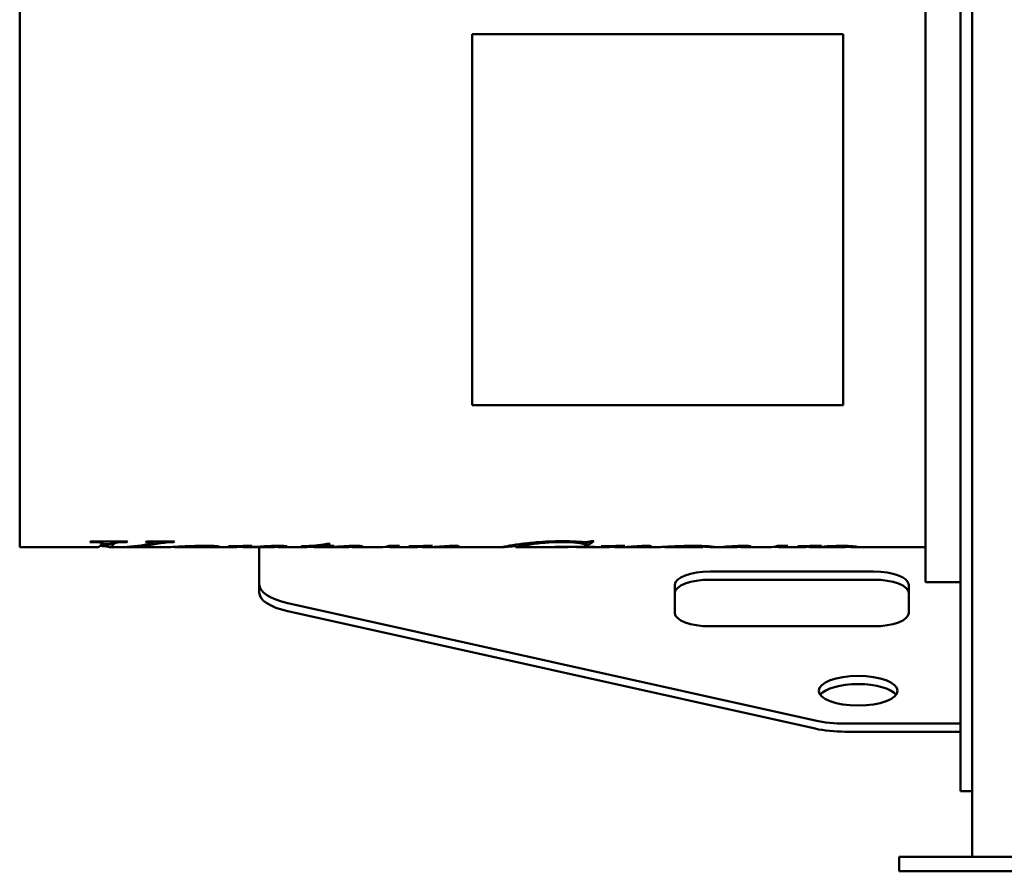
# Model space of a CAD drawing. Header units: millimetres. Extents: x 293 to 967, y 196 to 695.
# Tile 1 of 3: x 293 to 630, y 196 to 488. Entities that reach past the tile are written whole.
import ezdxf

# ---------------------------------------------------------------- set-up
doc = ezdxf.new("R2010")
doc.units = ezdxf.units.MM
doc.header["$LTSCALE"] = 3
doc.layers.add('Widoczne (ISO)', color=7, linetype='Continuous', lineweight=50)

msp = doc.modelspace()

# ---------------------------------------------------------------- linework, layer by layer
at = {"layer": 'Widoczne (ISO)'}
for p, q in [((619, 640.13), (619, 388.59)), ((615, 616.5), (615, 223.5)), ((603, 545), (603, 295)), ((293, 533), (293, 307)), ((447.81, 482.65), (447.81, 355.65)), ((574.81, 482.65), (447.81, 482.65)), ((574.81, 355.65), (574.81, 482.65)), ((619, 201), (619, 388.59)), ((447.81, 355.65), (574.81, 355.65)), ((293, 307), (319.55, 307)), ((317.92, 308.75), (317.06, 308.75)), ((317.29, 308.91), (329.95, 308.91)), ((321.04, 308), (323.65, 308)), ((321.19, 308.91), (321.19, 308.34)), ((323.25, 308), (323.25, 307.07)), ((323.65, 307), (326.12, 307)), ((325.63, 308.91), (325.63, 308.45)), ((328, 307), (343.03, 307)), ((329.69, 308.91), (329.69, 308.75)), ((336.38, 308.91), (345.97, 308.91)), ((338.65, 308.91), (338.65, 308.47)), ((345.74, 308.91), (345.74, 308.75)), ((345.92, 307.1), (345.92, 307.08)), ((346.05, 307.11), (346.05, 307.02)), ((346.21, 307.12), (346.21, 307.01)), ((346.64, 307), (351.48, 307)), ((355.5, 307), (366.14, 307)), ((358, 307.45), (358, 307.2)), ((364.67, 307.34), (364.67, 307.27)), ((367.93, 307.38), (367.93, 307.2)), ((369.53, 307.41), (369.53, 307)), ((369.67, 307), (369.88, 307)), ((370.22, 307.02), (370.22, 307.02)), ((371.68, 307), (378.94, 307)), ((375, 304.05), (375, 307)), ((380.72, 307.45), (380.72, 307.18)), ((382.62, 307), (390.64, 307)), ((393.08, 307.29), (389.48, 307.29)), ((392.59, 307.18), (392.59, 307.15)), ((393.08, 307.48), (393.08, 307.29)), ((394.38, 307), (404.28, 307)), ((396.53, 307.21), (396.53, 307.21)), ((396.88, 307.88), (396.88, 307.29)), ((400.22, 307.29), (396.88, 307.29)), ((397.35, 307.96), (397.35, 307.41)), ((397.35, 307.41), (400.61, 307.41)), ((398.21, 308.14), (399.25, 308.14)), ((400.22, 307.41), (400.22, 307.29)), ((401.76, 307.16), (401.76, 307.09)), ((406.39, 307.42), (406.39, 307.21)), ((408.06, 307), (415.74, 307)), ((416.59, 307.01), (416.59, 307)), ((419.36, 307.41), (422.94, 307.41)), ((420.04, 307), (428.01, 307)), ((426.5, 307.35), (426.5, 307.28)), ((429.42, 307.39), (429.42, 307.27)), ((429.76, 307.39), (429.76, 307.22)), ((430.97, 307.41), (430.97, 307.01)), ((431.35, 307), (431.77, 307)), ((431.84, 307.01), (431.84, 307.01)), ((432.93, 307), (458.11, 307)), ((436.25, 307.17), (436.25, 307.09)), ((439.52, 307.38), (439.52, 307.15)), ((442.55, 307.44), (442.55, 307.13)), ((462.81, 307.86), (462.81, 307)), ((462.83, 307), (480.37, 307)), ((476.85, 307.07), (476.2, 307.07)), ((476.46, 307.11), (489.74, 307.11)), ((480.07, 307.11), (480.07, 307.05)), ((480.67, 307.11), (480.67, 307.02)), ((484.61, 307), (493.82, 307)), ((487.1, 307.58), (486.24, 307.58)), ((486.44, 308.75), (486.44, 307.87)), ((487.1, 308.57), (486.44, 308.57)), ((487.1, 308.57), (487.1, 307.58)), ((488.06, 308.07), (488.06, 308.07)), ((488.61, 309.04), (489.48, 309.04)), ((489.5, 307.11), (489.5, 307.07)), ((492.3, 307.35), (492.3, 307.28)), ((495.23, 307.39), (495.23, 307.27)), ((495.57, 307.39), (495.57, 307.22)), ((496.77, 307.41), (496.77, 307.01)), ((497.15, 307), (497.57, 307)), ((497.64, 307.01), (497.64, 307.01)), ((498.74, 307), (510.63, 307)), ((502.05, 307.17), (502.05, 307.09)), ((505.32, 307.38), (505.32, 307.15)), ((508.35, 307.44), (508.35, 307.13)), ((514.77, 307), (526.36, 307)), ((526.92, 307.39), (526.92, 307.09)), ((530.49, 307), (537.28, 307)), ((534.76, 307.16), (534.76, 307.09)), ((539.39, 307.42), (539.39, 307.21)), ((541.06, 307), (548.73, 307)), ((549.58, 307.01), (549.58, 307)), ((552.35, 307.41), (555.93, 307.41)), ((553.03, 307), (560.96, 307)), ((559.39, 307.35), (559.39, 307.29)), ((562.78, 307.4), (562.78, 307.21)), ((564.68, 307), (575.16, 307)), ((565.87, 307.44), (565.87, 307.1)), ((575.78, 307.44), (575.78, 307.08)), ((578.98, 307), (603, 307)), ((375, 301.27), (375, 304.05)), ((375, 294.29), (375, 301.27)), ((529.27, 298.64), (585.27, 298.64)), ((375, 294.29), (375, 291.51)), ((517.27, 284.41), (517.27, 294.15)), ((585.27, 295.86), (529.27, 295.86)), ((597.27, 294.15), (597.27, 284.41)), ((603, 295), (615, 295)), ((384.78, 287.85), (565.28, 247.64)), ((565.28, 244.86), (384.78, 285.07)), ((585.27, 279.91), (529.27, 279.91)), ((575.5, 246.59), (615, 246.59)), ((575.5, 243.81), (615, 243.81)), ((619, 223.5), (615, 223.5)), ((594, 201), (600, 201)), ((594, 201), (594, 196)), ((600, 201), (884, 201)), ((600, 196), (594, 196)), ((600, 196), (884, 196))]:
    msp.add_line(p, q, dxfattribs=at)
for centre, major_axis, ratio, start_param, end_param in [((317.18, 428.27), (-5.93, -121.26), 0.258856, 0.182981, 0.190346), ((329.82, 430.21), (-6.69, -123.19), 0.285311, 0.184484, 0.191791), ((336.24, 432.35), (-7.49, -125.33), 0.311106, 0.186131, 0.193374), ((345.86, 428.27), (-5.93, -121.26), 0.258856, 0.182981, 0.190346), ((368.52, 3893.06), (1510.88, 3265.6), 0.980751, 3.581235, 3.583531), ((364.56, 426.62), (2.12, -119.62), 0.234971, 6.204255, 6.211675), ((389.59, 427.04), (-2.27, -120.04), 0.24184, 0.074053, 0.082134), ((400.42, 427.53), (-2.44, -120.53), 0.249617, 0.074386, 0.087377), ((401.4, 641.28), (20.05, -333.88), 0.812984, 6.208091, 6.210781), ((419.08, 428.83), (-2.6, -121.83), 0.268848, 0.070919, 0.087628), ((430.22, 4720.5), (2040.51, 3930.67), 0.983671, 3.626265, 3.628112), ((426.34, 434.9), (3.46, -127.9), 0.340796, 6.200346, 6.207521), ((476.33, 429.22), (-1.36, -122.22), 0.274512, 0.03677, 0.044556), ((489.62, 427.47), (-1.21, -120.47), 0.248851, 0.036449, 0.044292), ((496.03, 4720.5), (2040.51, 3930.67), 0.983671, 3.626265, 3.628112), ((492.14, 434.9), (3.46, -127.9), 0.340796, 6.200346, 6.207521), ((534.39, 641.28), (20.05, -333.88), 0.812984, 6.208091, 6.210781), ((552.08, 428.83), (-2.6, -121.83), 0.268848, 0.070919, 0.087628), ((563.41, 5467.9), (2549.43, 4508.04), 0.985496, 3.661778, 3.66335), ((529.27, 294.15), (-12, 0), 0.374607, 4.712389, 6.283185), ((585.27, 294.15), (12, 0), 0.374607, 0, 1.570796), ((395, 294.29), (-20, 0), 0.374607, 0, 1.034334), ((529.27, 291.37), (-12, 0), 0.374607, 4.712389, 6.283185), ((585.27, 291.37), (12, 0), 0.374607, 0, 1.570796), ((395, 291.51), (-20, 0), 0.374607, 0, 1.034334), ((529.27, 284.41), (-12, 0), 0.374607, 0, 1.570796), ((585.27, 284.41), (12, 0), 0.374607, 4.712389, 6.283185), ((580, 255.05), (13.5, 0), 0.374607, 0.2786, 2.862993), ((575.5, 254.08), (-20, 0), 0.374607, 1.034334, 1.570796), ((575.5, 251.3), (20, 0), 0.374607, 4.175927, 4.712389)]:
    msp.add_ellipse(centre, major_axis=major_axis, ratio=ratio, start_param=start_param, end_param=end_param, dxfattribs=at)
msp.add_ellipse((580, 257.83), major_axis=(13.5, 0), ratio=0.374607, dxfattribs=at)
for points, knots in [([(321.19, 308.34), (321.19, 308.38), (321.17, 308.41), (321.06, 308.48), (320.98, 308.51), (320.7, 308.59), (320.5, 308.62), (320.2, 308.66), (319.97, 308.69), (319.19, 308.74), (318.56, 308.75), (317.92, 308.75)], [-0.376705, -0.376705, -0.376705, -0.376705, -0.3495945, -0.3495945, -0.323688, -0.323688, -0.2819433, -0.2819433, -0.191216, -0.191216, 0, 0, 0, 0]), ([(325.63, 308.45), (325.55, 308.42), (325.47, 308.36), (325.3, 308.2), (325.22, 308.1), (325.16, 308.02)], [-0.3211419, -0.3211419, -0.3211419, -0.3211419, -0.1883942, -0.1883942, 0, 0, 0, 0]), ([(329.69, 308.75), (329.13, 308.75), (328.5, 308.75), (327.28, 308.71), (326.99, 308.69), (326.6, 308.65), (326.37, 308.62), (325.96, 308.55), (325.78, 308.5), (325.63, 308.45)], [-0.2652954, -0.2652954, -0.2652954, -0.2652954, -0.2302868, -0.2302868, -0.1879495, -0.1879495, -0.0990725, -0.0990725, 0, 0, 0, 0]), ([(335.75, 307.76), (336.3, 307.85), (336.9, 307.96), (337.73, 308.12), (338.1, 308.21), (338.31, 308.27)], [-0.3828402, -0.3828402, -0.3828402, -0.3828402, -0.1471, -0.1471, 0, 0, 0, 0]), ([(338.65, 308.47), (338.65, 308.54), (338.47, 308.6), (338.12, 308.65), (337.76, 308.71), (337.08, 308.74), (336.09, 308.75)], [0, 0, 0, 0, 1, 1, 1, 2, 2, 2, 2]), ([(343.91, 308.68), (343.04, 308.6), (342.17, 308.5), (341.32, 308.37), (340.47, 308.24), (339.11, 307.98), (337.24, 307.7)], [0, 0, 0, 0, 1, 1, 1, 2, 2, 2, 2]), ([(343.03, 307), (343.35, 307), (343.75, 307.01), (344.22, 307.03), (345.67, 307.08), (347.49, 307.19), (349.67, 307.29), (351.86, 307.39), (354.11, 307.46), (356.43, 307.46)], [0.670546, 0.670546, 0.670546, 0.670546, 1, 1, 1, 2, 2, 2, 3, 3, 3, 3]), ([(355.54, 307.36), (353.89, 307.36), (352.14, 307.28), (350.29, 307.18), (348.44, 307.09), (347.08, 306.97), (346.21, 307.01)], [0, 0, 0, 0, 1, 1, 1, 2, 2, 2, 2]), ([(352.04, 307), (352.94, 307), (353.84, 307), (355.7, 307.02), (356.26, 307.04), (356.95, 307.06), (357.35, 307.09), (357.75, 307.13), (357.84, 307.14), (357.97, 307.17), (358, 307.19), (358, 307.2)], [-0.5894603, -0.5894603, -0.5894603, -0.5894603, -0.4980373, -0.4980373, -0.3794401, -0.3794401, -0.1723099, -0.1723099, -0.0831474, -0.0831474, 0, 0, 0, 0]), ([(359.75, 307.04), (359.01, 307.02), (358.12, 307.01), (356.06, 307), (354.84, 307), (353.61, 307)], [-0.7254441, -0.7254441, -0.7254441, -0.7254441, -0.391162, -0.391162, 0, 0, 0, 0]), ([(358, 307.2), (358, 307.21), (357.98, 307.22), (357.91, 307.25), (357.86, 307.26), (357.65, 307.29), (357.48, 307.3), (357.17, 307.32), (356.96, 307.33), (356.35, 307.35), (355.94, 307.36), (355.54, 307.36)], [-0.3064654, -0.3064654, -0.3064654, -0.3064654, -0.2764485, -0.2764485, -0.2485127, -0.2485127, -0.1969223, -0.1969223, -0.1196329, -0.1196329, 0, 0, 0, 0]), ([(356.43, 307.46), (357.22, 307.46), (358.06, 307.45), (359.57, 307.41), (359.97, 307.38), (360.51, 307.34), (360.82, 307.32), (361.14, 307.27), (361.22, 307.26), (361.32, 307.23), (361.35, 307.21), (361.35, 307.2)], [-0.41666, -0.41666, -0.41666, -0.41666, -0.3483412, -0.3483412, -0.2795203, -0.2795203, -0.1373379, -0.1373379, -0.0691478, -0.0691478, 0, 0, 0, 0]), ([(361.35, 307.2), (361.35, 307.18), (361.31, 307.16), (361.18, 307.13), (361.08, 307.12), (360.66, 307.07), (360.24, 307.05), (359.75, 307.04)], [-0.4166927, -0.4166927, -0.4166927, -0.4166927, -0.3188062, -0.3188062, -0.2191788, -0.2191788, 0, 0, 0, 0]), ([(367.93, 307.2), (367.93, 307.22), (367.8, 307.24), (367.52, 307.26), (367.24, 307.28), (366.9, 307.29), (366.5, 307.29)], [0, 0, 0, 0, 1, 1, 1, 2, 2, 2, 2]), ([(367.18, 307.06), (367.37, 307.08), (367.59, 307.11), (367.83, 307.16), (367.93, 307.19), (367.93, 307.2)], [-0.2047596, -0.2047596, -0.2047596, -0.2047596, -0.071198, -0.071198, 0, 0, 0, 0]), ([(369.53, 307.04), (369.15, 307.06), (368.81, 307.08), (368.29, 307.13), (368.09, 307.16), (367.9, 307.18)], [-0.4689308, -0.4689308, -0.4689308, -0.4689308, -0.246345, -0.246345, -0.090237, -0.090237, -0.090237, -0.090237]), ([(369.88, 307), (372.85, 307), (375.13, 307.19), (376.75, 307.29), (378.42, 307.39), (380.03, 307.46), (381.58, 307.46)], [0.037632, 0.037632, 0.037632, 0.037632, 1, 1, 1, 2, 2, 2, 2]), ([(377.84, 307.21), (376.59, 307.16), (375.28, 307.1), (373.92, 307.05), (372.9, 307.01), (371.83, 306.99), (370.71, 307.01)], [0, 0, 0, 0, 1, 1, 1, 1.753856, 1.753856, 1.753856, 1.753856]), ([(380.72, 307.18), (380.72, 307.19), (380.61, 307.21), (380.38, 307.22), (380.15, 307.23), (379.88, 307.24), (379.57, 307.24)], [0, 0, 0, 0, 1, 1, 1, 2, 2, 2, 2]), ([(380.12, 307.06), (380.29, 307.07), (380.45, 307.09), (380.65, 307.13), (380.72, 307.16), (380.72, 307.18)], [-0.2743568, -0.2743568, -0.2743568, -0.2743568, -0.1137177, -0.1137177, 0, 0, 0, 0]), ([(381.58, 307.46), (381.79, 307.46), (382, 307.45), (382.4, 307.45), (382.59, 307.44), (383.15, 307.42), (383.44, 307.4), (383.93, 307.36), (384.13, 307.33), (384.42, 307.28), (384.48, 307.25), (384.48, 307.22)], [-0.4399584, -0.4399584, -0.4399584, -0.4399584, -0.3897134, -0.3897134, -0.3421258, -0.3421258, -0.2452549, -0.2452549, -0.1298473, -0.1298473, 0, 0, 0, 0]), ([(384.48, 307.22), (384.48, 307.19), (384.4, 307.16), (384.15, 307.1), (383.95, 307.07), (383.73, 307.05)], [-0.3747826, -0.3747826, -0.3747826, -0.3747826, -0.2136458, -0.2136458, 0, 0, 0, 0]), ([(389.71, 307.36), (391.46, 307.4), (392.93, 307.46), (394.13, 307.55), (395.33, 307.64), (396.69, 307.81), (398.21, 308.14)], [0, 0, 0, 0, 1, 1, 1, 2, 2, 2, 2]), ([(399.25, 308.14), (398.94, 307.98), (398.62, 307.85), (397.98, 307.61), (397.66, 307.5), (397.35, 307.41)], [-0.6710041, -0.6710041, -0.6710041, -0.6710041, -0.335502, -0.335502, 0, 0, 0, 0]), ([(401.03, 307.12), (401.63, 307.15), (402.29, 307.2), (403.65, 307.29), (404.35, 307.33), (405.11, 307.37)], [-0.575401, -0.575401, -0.575401, -0.575401, -0.2665667, -0.2665667, 0, 0, 0, 0]), ([(405.63, 307.25), (405.23, 307.25), (404.84, 307.25), (404.44, 307.23), (404.05, 307.22), (403.16, 307.15), (401.76, 307.09)], [0, 0, 0, 0, 1, 1, 1, 2, 2, 2, 2]), ([(405.11, 307.37), (405.61, 307.39), (406.14, 307.42), (407.16, 307.45), (407.65, 307.46), (408.14, 307.46)], [-0.3232305, -0.3232305, -0.3232305, -0.3232305, -0.1483199, -0.1483199, 0, 0, 0, 0]), ([(405.5, 307.06), (405.73, 307.08), (405.99, 307.11), (406.3, 307.17), (406.39, 307.19), (406.39, 307.21)], [-0.1811788, -0.1811788, -0.1811788, -0.1811788, -0.0743616, -0.0743616, 0, 0, 0, 0]), ([(406.39, 307.21), (406.39, 307.22), (406.31, 307.23), (406.16, 307.24), (406, 307.25), (405.83, 307.25), (405.63, 307.25)], [0, 0, 0, 0, 1, 1, 1, 2, 2, 2, 2]), ([(409.19, 307.05), (408.76, 307.01), (408.33, 307), (407.46, 307.01), (407.03, 307.03), (406.6, 307.08)], [-0.7964239, -0.7964239, -0.7964239, -0.7964239, -0.3982119, -0.3982119, 0, 0, 0, 0]), ([(408.14, 307.46), (408.31, 307.46), (408.47, 307.45), (408.78, 307.45), (408.92, 307.44), (409.35, 307.43), (409.55, 307.41), (409.89, 307.38), (410.04, 307.36), (410.24, 307.31), (410.29, 307.29), (410.29, 307.27)], [-0.3076943, -0.3076943, -0.3076943, -0.3076943, -0.27621, -0.27621, -0.2464575, -0.2464575, -0.1848685, -0.1848685, -0.0940952, -0.0940952, 0, 0, 0, 0]), ([(410.29, 307.27), (410.29, 307.23), (410.16, 307.19), (409.8, 307.11), (409.49, 307.07), (409.19, 307.05)], [-0.4598292, -0.4598292, -0.4598292, -0.4598292, -0.2775047, -0.2775047, 0, 0, 0, 0]), ([(415.73, 307), (415.76, 307), (415.8, 307), (415.83, 307), (416.77, 307), (417.76, 307.03), (418.81, 307.26)], [2.965226, 2.965226, 2.965226, 2.965226, 3, 3, 3, 4, 4, 4, 4]), ([(429.01, 307.05), (429.21, 307.07), (429.43, 307.11), (429.68, 307.17), (429.76, 307.2), (429.76, 307.22)], [-0.3145352, -0.3145352, -0.3145352, -0.3145352, -0.1272844, -0.1272844, 0, 0, 0, 0]), ([(431.77, 307), (432.76, 307), (433.83, 307.04), (435.99, 307.15), (437.22, 307.24), (438.52, 307.32)], [-1.064691, -1.064691, -1.064691, -1.064691, -0.51156, -0.51156, 0, 0, 0, 0]), ([(436.25, 307.09), (435.53, 307.06), (434.84, 307.03), (433.56, 307), (432.94, 307), (432.34, 307)], [-0.7312814, -0.7312814, -0.7312814, -0.7312814, -0.3989117, -0.3989117, -0.0661118, -0.0661118, -0.0661118, -0.0661118]), ([(438.1, 307.18), (437.88, 307.17), (437.61, 307.16), (436.96, 307.13), (436.57, 307.11), (436.25, 307.09)], [-0.2748166, -0.2748166, -0.2748166, -0.2748166, -0.1551424, -0.1551424, 0, 0, 0, 0]), ([(438.52, 307.32), (439.05, 307.36), (439.66, 307.39), (440.51, 307.43), (440.76, 307.44), (441.22, 307.45), (441.44, 307.46), (441.66, 307.46)], [-0.3501878, -0.3501878, -0.3501878, -0.3501878, -0.1445543, -0.1445543, -0.065445, -0.065445, 0, 0, 0, 0]), ([(440.93, 307.08), (440.56, 307.08), (440.25, 307.09), (440, 307.1), (439.75, 307.11), (439.59, 307.12), (439.52, 307.15)], [0, 0, 0, 0, 1, 1, 1, 2, 2, 2, 2]), ([(442.55, 307.13), (442.46, 307.12), (442.36, 307.11), (442.13, 307.1), (442.01, 307.1), (441.73, 307.09), (441.59, 307.09), (441.27, 307.08), (441.1, 307.08), (440.93, 307.08)], [-0.2064963, -0.2064963, -0.2064963, -0.2064963, -0.1503844, -0.1503844, -0.0998783, -0.0998783, -0.0511268, -0.0511268, 0, 0, 0, 0]), ([(441.66, 307.46), (442.18, 307.46), (442.6, 307.44), (442.9, 307.42), (443.21, 307.39), (443.36, 307.35), (443.36, 307.31)], [0, 0, 0, 0, 1, 1, 1, 2, 2, 2, 2]), ([(458.05, 307.01), (458.05, 307.04), (458.63, 307.16), (459.79, 307.36), (460.95, 307.57), (462.4, 307.81), (464.14, 308.05), (465.89, 308.28), (467.78, 308.51), (469.82, 308.68)], [0, 0, 0, 0, 1, 1, 1, 2, 2, 2, 3, 3, 3, 3]), ([(462.81, 307.37), (462.3, 307.33), (461.85, 307.3), (460.96, 307.23), (460.51, 307.2), (459.26, 307.09), (458.78, 307.04), (458.23, 307), (458.05, 306.99), (458.05, 307.01)], [-0.789026, -0.789026, -0.789026, -0.789026, -0.7098986, -0.7098986, -0.6045026, -0.6045026, -0.3702428, -0.3702428, 0, 0, 0, 0]), ([(466.55, 307.75), (465.32, 307.55), (464.38, 307.37), (463.1, 307.1), (462.81, 307.02), (462.81, 307)], [-1.303566, -1.303566, -1.303566, -1.303566, -0.655298, -0.655298, 0, 0, 0, 0]), ([(478.68, 308.75), (476.89, 308.75), (475.15, 308.7), (472.96, 308.55), (472.44, 308.51), (470.89, 308.37), (469.94, 308.26), (468.13, 308.01), (467.29, 307.88), (466.55, 307.75)], [-1.463283, -1.463283, -1.463283, -1.463283, -0.926883, -0.926883, -0.753457, -0.753457, -0.393262, -0.393262, 0, 0, 0, 0]), ([(469.82, 308.68), (471.21, 308.79), (472.65, 308.89), (475.64, 309.01), (477.15, 309.04), (478.68, 309.04)], [-0.9209432, -0.9209432, -0.9209432, -0.9209432, -0.4586922, -0.4586922, 0, 0, 0, 0]), ([(478.68, 309.04), (479.78, 309.04), (480.87, 309.03), (482.96, 308.96), (483.95, 308.9), (484.9, 308.83)], [-0.6380169, -0.6380169, -0.6380169, -0.6380169, -0.3092287, -0.3092287, 0, 0, 0, 0]), ([(486.44, 307.87), (486.44, 308.06), (485.76, 308.27), (484.38, 308.46), (483, 308.65), (481.1, 308.75), (478.68, 308.75)], [0, 0, 0, 0, 1, 1, 1, 2, 2, 2, 2]), ([(485.42, 307.02), (485.27, 307.02), (485.08, 307.01), (484.65, 307), (484.38, 307), (484.14, 307.01)], [-0.4217042, -0.4217042, -0.4217042, -0.4217042, -0.2536763, -0.2536763, 0, 0, 0, 0]), ([(489.5, 307.07), (488.99, 307.07), (488.43, 307.07), (487.31, 307.06), (487, 307.06), (486.56, 307.05), (486.31, 307.05), (485.83, 307.03), (485.61, 307.03), (485.42, 307.02)], [-0.289993, -0.289993, -0.289993, -0.289993, -0.2497306, -0.2497306, -0.2008948, -0.2008948, -0.1057345, -0.1057345, 0, 0, 0, 0]), ([(486.55, 308.75), (486.77, 308.75), (486.99, 308.76), (487.38, 308.78), (487.5, 308.8), (487.66, 308.82), (487.78, 308.84), (488.14, 308.91), (488.39, 308.98), (488.61, 309.04)], [-0.2278459, -0.2278459, -0.2278459, -0.2278459, -0.2037567, -0.2037567, -0.1832777, -0.1832777, -0.1266978, -0.1266978, 0, 0, 0, 0]), ([(494.81, 307.05), (495.02, 307.07), (495.23, 307.11), (495.48, 307.17), (495.57, 307.2), (495.57, 307.22)], [-0.3145352, -0.3145352, -0.3145352, -0.3145352, -0.1272844, -0.1272844, 0, 0, 0, 0]), ([(497.57, 307), (498.56, 307), (499.63, 307.04), (501.79, 307.15), (503.02, 307.24), (504.33, 307.32)], [-1.064691, -1.064691, -1.064691, -1.064691, -0.51156, -0.51156, 0, 0, 0, 0]), ([(502.05, 307.09), (501.34, 307.06), (500.65, 307.03), (499.37, 307), (498.74, 307), (498.14, 307)], [-0.7312814, -0.7312814, -0.7312814, -0.7312814, -0.3989117, -0.3989117, -0.0661118, -0.0661118, -0.0661118, -0.0661118]), ([(503.91, 307.18), (503.68, 307.17), (503.41, 307.16), (502.76, 307.13), (502.38, 307.11), (502.05, 307.09)], [-0.2748166, -0.2748166, -0.2748166, -0.2748166, -0.1551424, -0.1551424, 0, 0, 0, 0]), ([(504.33, 307.32), (504.85, 307.36), (505.47, 307.39), (506.31, 307.43), (506.56, 307.44), (507.03, 307.45), (507.25, 307.46), (507.46, 307.46)], [-0.3501878, -0.3501878, -0.3501878, -0.3501878, -0.1445543, -0.1445543, -0.065445, -0.065445, 0, 0, 0, 0]), ([(506.73, 307.08), (506.37, 307.08), (506.06, 307.09), (505.8, 307.1), (505.55, 307.11), (505.39, 307.12), (505.32, 307.15)], [0, 0, 0, 0, 1, 1, 1, 2, 2, 2, 2]), ([(508.35, 307.13), (508.27, 307.12), (508.17, 307.11), (507.94, 307.1), (507.81, 307.1), (507.54, 307.09), (507.39, 307.09), (507.07, 307.08), (506.9, 307.08), (506.73, 307.08)], [-0.2064963, -0.2064963, -0.2064963, -0.2064963, -0.1503844, -0.1503844, -0.0998783, -0.0998783, -0.0511268, -0.0511268, 0, 0, 0, 0]), ([(507.46, 307.46), (507.61, 307.46), (507.76, 307.46), (508.04, 307.45), (508.16, 307.45), (508.49, 307.43), (508.62, 307.42), (508.83, 307.41), (508.93, 307.39), (509.06, 307.37), (509.1, 307.36), (509.15, 307.33), (509.16, 307.32), (509.16, 307.31)], [-0.2271828, -0.2271828, -0.2271828, -0.2271828, -0.2035476, -0.2035476, -0.182016, -0.182016, -0.146369, -0.146369, -0.092959, -0.092959, -0.0494374, -0.0494374, 0, 0, 0, 0]), ([(510.62, 307), (510.94, 307), (511.34, 307.01), (511.84, 307.03), (513.18, 307.08), (514.95, 307.2), (517.18, 307.29), (519.4, 307.39), (521.55, 307.46), (523.62, 307.46)], [0.625215, 0.625215, 0.625215, 0.625215, 1, 1, 1, 2, 2, 2, 3, 3, 3, 3]), ([(523.05, 307.35), (522.46, 307.35), (521.89, 307.34), (520.74, 307.31), (520.19, 307.29), (518.45, 307.19), (517.44, 307.12), (516.58, 307.07), (516.52, 307.06), (515.6, 307.01), (514.88, 306.99), (514.01, 307.02), (513.78, 307.06), (513.73, 307.12)], [-1.996664, -1.996664, -1.996664, -1.996664, -1.796121, -1.796121, -1.580025, -1.580025, -1.046259, -1.046259, -1.008517, -1.008517, -0.484935, -0.484935, -0.064652, -0.064652, -0.064652, -0.064652]), ([(526.92, 307.09), (526.92, 307.14), (526.56, 307.21), (525.84, 307.27), (525.13, 307.32), (524.2, 307.35), (523.05, 307.35)], [0, 0, 0, 0, 1, 1, 1, 2, 2, 2, 2]), ([(523.62, 307.46), (525.71, 307.46), (527.43, 307.39), (528.77, 307.29), (530.11, 307.19), (530.78, 307.09), (530.78, 307.03)], [0, 0, 0, 0, 1, 1, 1, 2, 2, 2, 2]), ([(530.78, 307.03), (530.78, 307), (530.57, 306.99), (529.71, 307.02), (529.02, 307.07), (527.92, 307.15), (527.44, 307.18), (526.92, 307.22)], [-1.5308415, -1.5308415, -1.5308415, -1.5308415, -1.3326023, -1.3326023, -1.1027609, -1.1027609, -0.9577724, -0.9577724, -0.9577724, -0.9577724]), ([(534.03, 307.12), (534.62, 307.15), (535.28, 307.2), (536.65, 307.29), (537.34, 307.33), (538.1, 307.37)], [-0.575401, -0.575401, -0.575401, -0.575401, -0.2665667, -0.2665667, 0, 0, 0, 0]), ([(538.63, 307.25), (538.23, 307.25), (537.83, 307.25), (537.44, 307.23), (537.05, 307.22), (536.15, 307.15), (534.76, 307.09)], [0, 0, 0, 0, 1, 1, 1, 2, 2, 2, 2]), ([(538.1, 307.37), (538.6, 307.39), (539.13, 307.42), (540.15, 307.45), (540.64, 307.46), (541.14, 307.46)], [-0.3232305, -0.3232305, -0.3232305, -0.3232305, -0.1483199, -0.1483199, 0, 0, 0, 0]), ([(538.5, 307.06), (538.73, 307.08), (538.98, 307.11), (539.29, 307.17), (539.39, 307.19), (539.39, 307.21)], [-0.1811788, -0.1811788, -0.1811788, -0.1811788, -0.0743616, -0.0743616, 0, 0, 0, 0]), ([(539.39, 307.21), (539.39, 307.22), (539.31, 307.23), (539.15, 307.24), (538.99, 307.25), (538.82, 307.25), (538.63, 307.25)], [0, 0, 0, 0, 1, 1, 1, 2, 2, 2, 2]), ([(542.18, 307.05), (541.75, 307.01), (541.32, 307), (540.46, 307.01), (540.03, 307.03), (539.59, 307.08)], [-0.7964239, -0.7964239, -0.7964239, -0.7964239, -0.3982119, -0.3982119, 0, 0, 0, 0]), ([(541.14, 307.46), (541.3, 307.46), (541.46, 307.45), (541.77, 307.45), (541.91, 307.44), (542.34, 307.43), (542.54, 307.41), (542.88, 307.38), (543.03, 307.36), (543.24, 307.31), (543.28, 307.29), (543.28, 307.27)], [-0.3076947, -0.3076947, -0.3076947, -0.3076947, -0.2762103, -0.2762103, -0.2464577, -0.2464577, -0.1848685, -0.1848685, -0.0940952, -0.0940952, 0, 0, 0, 0]), ([(543.28, 307.27), (543.28, 307.23), (543.15, 307.19), (542.79, 307.11), (542.48, 307.07), (542.18, 307.05)], [-0.4598292, -0.4598292, -0.4598292, -0.4598292, -0.2775047, -0.2775047, 0, 0, 0, 0]), ([(548.72, 307), (548.76, 307), (548.79, 307), (548.82, 307), (549.76, 307), (550.76, 307.03), (551.8, 307.26)], [2.965228, 2.965228, 2.965228, 2.965228, 3, 3, 3, 4, 4, 4, 4]), ([(562.78, 307.21), (562.78, 307.23), (562.66, 307.26), (562.42, 307.27), (562.17, 307.29), (561.8, 307.3), (561.29, 307.3)], [0, 0, 0, 0, 1, 1, 1, 2, 2, 2, 2]), ([(562.24, 307.09), (562.38, 307.11), (562.53, 307.13), (562.73, 307.18), (562.78, 307.2), (562.78, 307.21)], [-0.1290761, -0.1290761, -0.1290761, -0.1290761, -0.0532385, -0.0532385, 0, 0, 0, 0]), ([(564.04, 307.01), (563.7, 307.03), (563.37, 307.07), (562.93, 307.14), (562.82, 307.16), (562.71, 307.18)], [-0.7342201, -0.7342201, -0.7342201, -0.7342201, -0.36711, -0.36711, -0.2496752, -0.2496752, -0.2496752, -0.2496752]), ([(572.85, 307.29), (571.12, 307.29), (569.42, 307.21), (567.73, 307.12), (566.03, 307.03), (564.81, 306.97), (564.04, 307.01)], [0, 0, 0, 0, 1, 1, 1, 2, 2, 2, 2]), ([(565.87, 307.1), (567.58, 307.18), (569.1, 307.29), (570.44, 307.35), (571.79, 307.42), (573.16, 307.46), (574.58, 307.46)], [0, 0, 0, 0, 1, 1, 1, 2, 2, 2, 2]), ([(575.78, 307.08), (575.78, 307.12), (575.49, 307.18), (574.9, 307.22), (574.32, 307.26), (573.63, 307.29), (572.85, 307.29)], [0, 0, 0, 0, 1, 1, 1, 2, 2, 2, 2]), ([(574.58, 307.46), (575.97, 307.46), (577.16, 307.4), (578.16, 307.32), (579.15, 307.24), (579.65, 307.14), (579.65, 307.08)], [0, 0, 0, 0, 1, 1, 1, 2, 2, 2, 2])]:
    msp.add_open_spline(points, degree=3, knots=knots, dxfattribs=at)
for points in [[(319.55, 307), (320.03, 307), (320.52, 307.32), (321.01, 307.96)], [(323.25, 307.18), (322.35, 307.25), (321.45, 307.34), (320.55, 307.45)], [(321.01, 307.96), (321.13, 308.13), (321.19, 308.27), (321.19, 308.34)], [(325.16, 308.02), (324.53, 307.17), (323.89, 306.85), (323.25, 307.07)], [(325.09, 308.91), (324.61, 308.3), (324.13, 308), (323.65, 308)], [(326.12, 307), (329.33, 307), (332.54, 307.25), (335.75, 307.76)], [(337.24, 307.7), (333.85, 307.19), (330.45, 306.96), (327.06, 307.01)], [(338.31, 308.27), (338.54, 308.35), (338.65, 308.41), (338.65, 308.47)], [(345.74, 308.75), (344.97, 308.74), (344.36, 308.72), (343.91, 308.68)], [(346.05, 307.02), (345.97, 307.04), (345.92, 307.06), (345.92, 307.08)], [(346.21, 307.02), (346.16, 307.02), (346.1, 307.02), (346.05, 307.02)], [(351.48, 307), (351.67, 307), (351.86, 307), (352.04, 307)], [(353.61, 307), (353.52, 307), (353.44, 307), (353.35, 307)], [(365.53, 307.28), (365.24, 307.28), (364.95, 307.27), (364.67, 307.27)], [(366.5, 307.29), (366.32, 307.29), (366, 307.29), (365.53, 307.28)], [(366.14, 307), (366.49, 307), (366.83, 307.02), (367.18, 307.06)], [(372.59, 307.46), (371.57, 307.14), (370.55, 306.99), (369.53, 307)], [(379.57, 307.24), (379.1, 307.24), (378.52, 307.23), (377.84, 307.21)], [(378.94, 307), (379.33, 307), (379.72, 307.02), (380.12, 307.06)], [(383.73, 307.05), (382.71, 306.96), (381.7, 306.99), (380.69, 307.15)], [(390.64, 307), (391.45, 307), (392.27, 307.1), (393.08, 307.29)], [(392.59, 307.15), (392.55, 307.15), (392.52, 307.16), (392.48, 307.17)], [(396.88, 307.29), (395.45, 306.96), (394.02, 306.91), (392.59, 307.15)], [(404.28, 307), (404.69, 307), (405.1, 307.02), (405.5, 307.06)], [(406.6, 307.08), (406.45, 307.1), (406.29, 307.12), (406.14, 307.14)], [(416.59, 307), (416.47, 307), (416.34, 307), (416.22, 307)], [(418.63, 307.1), (418.51, 307.11), (418.38, 307.13), (418.26, 307.16)], [(422.94, 307.41), (421.5, 307), (420.07, 306.9), (418.63, 307.1)], [(428.22, 307.3), (427.91, 307.3), (427.33, 307.29), (426.5, 307.28)], [(428.01, 307), (428.34, 307), (428.68, 307.02), (429.01, 307.05)], [(429.42, 307.27), (429.11, 307.29), (428.71, 307.3), (428.22, 307.3)], [(429.76, 307.22), (429.76, 307.24), (429.65, 307.26), (429.42, 307.27)], [(430.29, 307.11), (430.1, 307.13), (429.9, 307.16), (429.73, 307.19)], [(430.97, 307.05), (430.72, 307.07), (430.49, 307.09), (430.29, 307.11)], [(434.26, 307.46), (433.16, 307.11), (432.07, 306.96), (430.97, 307.01)], [(438.86, 307.19), (438.58, 307.19), (438.33, 307.19), (438.1, 307.18)], [(439.31, 307.18), (439.19, 307.19), (439.04, 307.19), (438.86, 307.19)], [(439.52, 307.15), (439.48, 307.16), (439.41, 307.17), (439.31, 307.18)], [(443.36, 307.31), (443.36, 307.23), (443.09, 307.17), (442.55, 307.13)], [(462.81, 307), (462.81, 307), (462.82, 307), (462.83, 307)], [(480.07, 307.05), (479.4, 307.06), (478.33, 307.07), (476.85, 307.07)], [(480.67, 307.02), (480.67, 307.03), (480.47, 307.04), (480.07, 307.05)], [(480.37, 307), (480.57, 307), (480.67, 307.01), (480.67, 307.02)], [(484.14, 307.01), (483.82, 307.03), (483.5, 307.06), (483.18, 307.11)], [(484.9, 308.83), (485.65, 308.78), (486.2, 308.75), (486.55, 308.75)], [(486.24, 307.58), (486.37, 307.7), (486.44, 307.8), (486.44, 307.87)], [(489.48, 309.04), (488.68, 308.41), (487.89, 307.92), (487.1, 307.58)], [(487.61, 308.81), (487.44, 308.72), (487.27, 308.65), (487.1, 308.57)], [(494.03, 307.3), (493.71, 307.3), (493.14, 307.29), (492.3, 307.28)], [(493.82, 307), (494.15, 307), (494.48, 307.02), (494.81, 307.05)], [(495.23, 307.27), (494.92, 307.29), (494.51, 307.3), (494.03, 307.3)], [(495.57, 307.22), (495.57, 307.24), (495.46, 307.26), (495.23, 307.27)], [(496.09, 307.11), (495.9, 307.13), (495.71, 307.16), (495.53, 307.19)], [(496.77, 307.05), (496.52, 307.07), (496.29, 307.09), (496.09, 307.11)], [(500.07, 307.46), (498.97, 307.11), (497.87, 306.96), (496.77, 307.01)], [(504.67, 307.19), (504.39, 307.19), (504.14, 307.19), (503.91, 307.18)], [(505.11, 307.18), (504.99, 307.19), (504.84, 307.19), (504.67, 307.19)], [(505.32, 307.15), (505.29, 307.16), (505.22, 307.17), (505.11, 307.18)], [(509.16, 307.31), (509.16, 307.23), (508.89, 307.17), (508.35, 307.13)], [(526.36, 307), (526.73, 307), (526.92, 307.03), (526.92, 307.09)], [(537.28, 307), (537.68, 307), (538.09, 307.02), (538.5, 307.06)], [(539.59, 307.08), (539.44, 307.1), (539.28, 307.12), (539.13, 307.14)], [(549.58, 307), (549.46, 307), (549.34, 307), (549.22, 307)], [(551.62, 307.1), (551.5, 307.11), (551.37, 307.13), (551.25, 307.16)], [(555.93, 307.41), (554.5, 307), (553.06, 306.9), (551.62, 307.1)], [(561.29, 307.3), (560.84, 307.3), (560.2, 307.29), (559.39, 307.29)], [(560.96, 307), (561.38, 307), (561.81, 307.03), (562.24, 307.09)], [(567.44, 307.46), (566.92, 307.29), (566.39, 307.17), (565.87, 307.1)], [(575.16, 307), (575.57, 307), (575.78, 307.03), (575.78, 307.08)], [(579.65, 307.08), (579.65, 306.95), (578.36, 306.98), (575.78, 307.16)]]:
    msp.add_open_spline(points, degree=3, dxfattribs=at)

doc.saveas('drawing.dxf')
